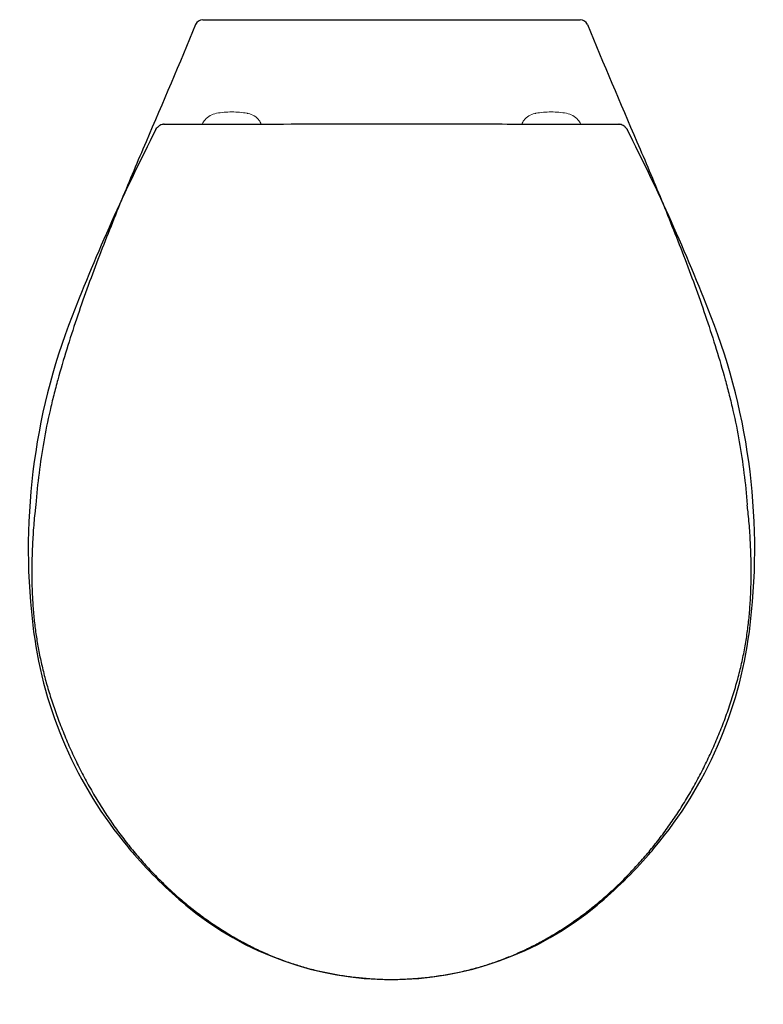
# Model space of a CAD drawing. Header units: millimetres. Extents: x 4170.038 to 4170.413, y 2444.307 to 2444.804.
import ezdxf

# ---------------------------------------------------------------- set-up
doc = ezdxf.new("R2010")
doc.units = ezdxf.units.MM
doc.layers.add('SANINDUSA', color=3, linetype='Continuous')

msp = doc.modelspace()

# ---------------------------------------------------------------- linework, layer by layer
at = {"layer": 'SANINDUSA'}
for p, q in [((4170.13258, 2444.80387), (4170.3184, 2444.80387)), ((4170.10668, 2444.74846), (4170.10726, 2444.74928)), ((4170.11096, 2444.75111), (4170.11172, 2444.75113)), ((4170.33926, 2444.75113), (4170.34002, 2444.75111))]:
    msp.add_line(p, q, dxfattribs=at)
for centre, start, end in [((4170.13042, 2444.79987), 90, 157.7646), ((4170.32056, 2444.79987), 22.2354, 90)]:
    msp.add_arc(centre, 0.004, start, end, dxfattribs=at)
for centre, major_axis, start_param, end_param in [((4171.02783, 2444.27843), (0, -1.03417), 4.24058, 4.3403), ((4169.42315, 2444.27843), (0, -1.03417), 1.942886, 2.042605), ((4170.36525, 2444.53703), (0, -0.3229), 4.3403, 4.842209), ((4170.08572, 2444.53703), (0, -0.3229), 1.440976, 1.942883), ((4170.25554, 2444.5227), (0, -0.21225), 4.842209, 5.407415), ((4170.19544, 2444.5227), (0, -0.21225), 0.87577, 1.440986), ((4170.26886, 2444.53381), (0, -0.2296), 5.407415, 5.429053), ((4170.18211, 2444.53381), (0, -0.2296), 0.85423, 0.87577), ((4170.26886, 2444.53381), (0, -0.2296), 5.429053, 5.58801), ((4170.18211, 2444.53381), (0, -0.2296), 0.695176, 0.85423), ((4170.22549, 2444.48181), (0, -0.16188), 5.58801, 5.58852), ((4170.22549, 2444.48181), (0, -0.16188), 5.58852, 6.977851), ((4170.22549, 2444.48181), (0, -0.16188), 0.694666, 0.695176)]:
    msp.add_ellipse(centre, major_axis=major_axis, ratio=0.999962, start_param=start_param, end_param=end_param, dxfattribs=at)
for points, knots in [([(4170.13042, 2444.80387), (4170.13042, 2444.80387), (4170.13043, 2444.80387), (4170.13049, 2444.80387), (4170.13054, 2444.80387), (4170.13065, 2444.80387), (4170.13072, 2444.80387), (4170.13089, 2444.80387), (4170.13098, 2444.80387), (4170.13118, 2444.80387), (4170.13129, 2444.80387), (4170.13153, 2444.80387), (4170.13165, 2444.80387), (4170.13203, 2444.80387), (4170.1323, 2444.80387), (4170.13258, 2444.80387)], [0, 0, 0, 0, 0.125, 0.125, 0.25, 0.25, 0.375, 0.375, 0.5, 0.5, 0.625, 0.625, 0.75, 0.75, 1, 1, 1, 1]), ([(4170.3184, 2444.80387), (4170.31867, 2444.80387), (4170.31894, 2444.80387), (4170.31932, 2444.80387), (4170.31945, 2444.80387), (4170.31968, 2444.80387), (4170.31979, 2444.80387), (4170.31999, 2444.80387), (4170.32009, 2444.80387), (4170.32025, 2444.80387), (4170.32032, 2444.80387), (4170.32044, 2444.80387), (4170.32048, 2444.80387), (4170.32054, 2444.80387), (4170.32056, 2444.80387), (4170.32056, 2444.80387)], [0, 0, 0, 0, 0.25, 0.25, 0.375, 0.375, 0.5, 0.5, 0.625, 0.625, 0.75, 0.75, 0.875, 0.875, 1, 1, 1, 1]), ([(4170.12672, 2444.80138), (4170.11863, 2444.7816), (4170.11014, 2444.762), (4170.09758, 2444.73252), (4170.09342, 2444.72268), (4170.0853, 2444.70293), (4170.08133, 2444.69301), (4170.07372, 2444.67305), (4170.07008, 2444.66302), (4170.06497, 2444.64786), (4170.06332, 2444.64279), (4170.06017, 2444.6326), (4170.05867, 2444.62748), (4170.05655, 2444.61975), (4170.05587, 2444.61717), (4170.05456, 2444.61199), (4170.05394, 2444.60939), (4170.05215, 2444.60157), (4170.05108, 2444.59634), (4170.04831, 2444.58058), (4170.04703, 2444.56998), (4170.04615, 2444.55933)], [0, 0, 0, 0, 0.25, 0.25, 0.375, 0.375, 0.5, 0.5, 0.625, 0.625, 0.6875, 0.6875, 0.75, 0.75, 0.78125, 0.78125, 0.8125, 0.8125, 0.875, 0.875, 1, 1, 1, 1]), ([(4170.32426, 2444.80138), (4170.33234, 2444.7816), (4170.34083, 2444.762), (4170.35339, 2444.73252), (4170.35755, 2444.72268), (4170.36568, 2444.70293), (4170.36965, 2444.69301), (4170.37726, 2444.67305), (4170.38089, 2444.66302), (4170.386, 2444.64786), (4170.38765, 2444.64279), (4170.3908, 2444.6326), (4170.39231, 2444.62748), (4170.39442, 2444.61975), (4170.3951, 2444.61717), (4170.39641, 2444.61199), (4170.39704, 2444.60939), (4170.39883, 2444.60157), (4170.3999, 2444.59634), (4170.40266, 2444.58058), (4170.40394, 2444.56998), (4170.40482, 2444.55933)], [0, 0, 0, 0, 0.25, 0.25, 0.375, 0.375, 0.5, 0.5, 0.625, 0.625, 0.6875, 0.6875, 0.75, 0.75, 0.78125, 0.78125, 0.8125, 0.8125, 0.875, 0.875, 1, 1, 1, 1]), ([(4170.10767, 2444.74973), (4170.10757, 2444.74963), (4170.10741, 2444.74948), (4170.1073, 2444.74933), (4170.10726, 2444.74928)], [0, 0, 0, 0, 0.6658623, 1, 1, 1, 1]), ([(4170.11096, 2444.75111), (4170.11066, 2444.75112), (4170.11016, 2444.75109), (4170.10927, 2444.75085), (4170.10833, 2444.7504), (4170.10785, 2444.74994), (4170.10767, 2444.74973)], [0, 0, 0, 0, 0.159807, 0.459448, 0.762083, 1, 1, 1, 1]), ([(4170.11172, 2444.75113), (4170.11251, 2444.75114), (4170.11411, 2444.75115), (4170.11685, 2444.75118), (4170.11978, 2444.7512), (4170.1229, 2444.75122), (4170.12624, 2444.75123), (4170.13085, 2444.75125), (4170.13692, 2444.75126), (4170.14192, 2444.75127), (4170.14445, 2444.75127)], [0, 0, 0, 0, 0.102215, 0.205576, 0.303364, 0.401161, 0.502409, 0.603665, 0.799025, 1, 1, 1, 1]), ([(4170.14445, 2444.75127), (4170.16472, 2444.75127), (4170.19174, 2444.75128), (4170.23226, 2444.75128), (4170.26603, 2444.75128), (4170.29302, 2444.75127), (4170.30652, 2444.75127)], [0, 0, 0, 0, 0.375149, 0.500181, 0.750068, 1, 1, 1, 1]), ([(4170.30652, 2444.75127), (4170.30846, 2444.75127), (4170.31237, 2444.75127), (4170.3183, 2444.75125), (4170.32424, 2444.75123), (4170.3299, 2444.75121), (4170.3351, 2444.75117), (4170.33786, 2444.75114), (4170.33926, 2444.75113)], [0, 0, 0, 0, 0.153838, 0.310282, 0.480351, 0.654457, 0.824701, 1, 1, 1, 1]), ([(4170.34334, 2444.74973), (4170.34331, 2444.74977), (4170.34304, 2444.75012), (4170.34234, 2444.75056), (4170.34135, 2444.75097), (4170.34057, 2444.75111), (4170.34016, 2444.75111), (4170.34002, 2444.75111)], [0, 0, 0, 0, 0.038115, 0.354713, 0.637367, 0.906994, 1, 1, 1, 1]), ([(4170.34334, 2444.74973), (4170.34386, 2444.74911), (4170.34409, 2444.74887), (4170.34425, 2444.74856), (4170.3443, 2444.74846)], [0, 0, 0, 0, 0.663758, 1, 1, 1, 1]), ([(4170.04616, 2444.55904), (4170.04603, 2444.55803), (4170.0455, 2444.55388), (4170.04489, 2444.54657), (4170.04433, 2444.53712), (4170.04412, 2444.52798), (4170.04418, 2444.5193), (4170.0445, 2444.51118), (4170.04509, 2444.50347), (4170.04591, 2444.49611), (4170.04702, 2444.48887), (4170.04843, 2444.4816), (4170.05018, 2444.47414), (4170.05226, 2444.46656), (4170.05469, 2444.45888), (4170.0575, 2444.45094), (4170.06067, 2444.44285), (4170.06421, 2444.43471), (4170.068, 2444.42678), (4170.07205, 2444.41907), (4170.07632, 2444.4116), (4170.08082, 2444.4044), (4170.08552, 2444.39747), (4170.09043, 2444.39082), (4170.09556, 2444.3844), (4170.1009, 2444.37822), (4170.10644, 2444.3723), (4170.11216, 2444.36667), (4170.11802, 2444.36134), (4170.12401, 2444.35632), (4170.13012, 2444.35163), (4170.13634, 2444.34726), (4170.14264, 2444.34322), (4170.14902, 2444.33952), (4170.15548, 2444.33615), (4170.16198, 2444.33311), (4170.16856, 2444.3304), (4170.17517, 2444.32802), (4170.18179, 2444.32597), (4170.18845, 2444.32425), (4170.19519, 2444.32283), (4170.20208, 2444.32168), (4170.20916, 2444.32081), (4170.21643, 2444.32024), (4170.2219, 2444.31997), (4170.22494, 2444.31994), (4170.22548, 2444.31993)], [0, 0, 0, 0, 0.009088, 0.037263, 0.065362, 0.09334, 0.118731, 0.142734, 0.165674, 0.18759, 0.208697, 0.230895, 0.253624, 0.276939, 0.300849, 0.325425, 0.35194, 0.378294, 0.404425, 0.430286, 0.455841, 0.481058, 0.505917, 0.5304, 0.554716, 0.579065, 0.603168, 0.626993, 0.650515, 0.673718, 0.696596, 0.719146, 0.741376, 0.763314, 0.78486, 0.806189, 0.827295, 0.848164, 0.868777, 0.889049, 0.909418, 0.930126, 0.951263, 0.972925, 0.995107, 1, 1, 1, 1]), ([(4170.22549, 2444.31993), (4170.22595, 2444.31993), (4170.22892, 2444.31997), (4170.23425, 2444.32022), (4170.2416, 2444.32079), (4170.24884, 2444.32167), (4170.25606, 2444.32287), (4170.26306, 2444.32437), (4170.26986, 2444.32616), (4170.27647, 2444.32824), (4170.28294, 2444.3306), (4170.28934, 2444.33327), (4170.29568, 2444.33624), (4170.30195, 2444.33952), (4170.30814, 2444.34311), (4170.31425, 2444.347), (4170.32027, 2444.35121), (4170.32622, 2444.35573), (4170.33205, 2444.36056), (4170.33777, 2444.36569), (4170.34336, 2444.37111), (4170.3488, 2444.37682), (4170.35407, 2444.38281), (4170.35917, 2444.38906), (4170.36407, 2444.39555), (4170.36875, 2444.40227), (4170.3732, 2444.40922), (4170.37744, 2444.4164), (4170.38147, 2444.42384), (4170.38527, 2444.4315), (4170.38884, 2444.43939), (4170.39216, 2444.44747), (4170.39522, 2444.45574), (4170.39796, 2444.46404), (4170.40031, 2444.47224), (4170.40225, 2444.48023), (4170.40382, 2444.48804), (4170.40501, 2444.49567), (4170.40587, 2444.50329), (4170.40646, 2444.51107), (4170.4068, 2444.51923), (4170.40686, 2444.52781), (4170.40665, 2444.53687), (4170.40611, 2444.54622), (4170.40549, 2444.55368), (4170.40496, 2444.55792), (4170.40481, 2444.55904)], [0, 0, 0, 0, 0.004108, 0.026448, 0.047497, 0.069778, 0.091476, 0.112692, 0.133537, 0.154053, 0.174381, 0.194941, 0.215737, 0.236758, 0.257983, 0.279424, 0.301285, 0.323455, 0.345943, 0.368749, 0.391869, 0.415289, 0.438991, 0.462949, 0.487145, 0.511443, 0.53586, 0.560635, 0.585749, 0.611178, 0.636892, 0.662851, 0.68901, 0.71541, 0.740681, 0.765015, 0.788645, 0.811604, 0.833769, 0.85696, 0.881135, 0.906489, 0.933384, 0.961885, 0.989947, 1, 1, 1, 1])]:
    msp.add_open_spline(points, degree=3, knots=knots, dxfattribs=at)
at = {"layer": 'SANINDUSA', "linetype": 'Continuous', "lineweight": 15}
for points, knots in [([(4170.14499, 2444.75737), (4170.14369, 2444.75734), (4170.14109, 2444.75728), (4170.13852, 2444.75688), (4170.13723, 2444.75668)], [0, 0, 0, 0, 0.497969, 1, 1, 1, 1]), ([(4170.15274, 2444.75668), (4170.15146, 2444.75688), (4170.14889, 2444.75728), (4170.14629, 2444.75734), (4170.14499, 2444.75737)], [0, 0, 0, 0, 0.498, 1, 1, 1, 1]), ([(4170.29823, 2444.75668), (4170.29951, 2444.75688), (4170.30208, 2444.75728), (4170.30468, 2444.75734), (4170.30599, 2444.75737)], [0, 0, 0, 0, 0.498, 1, 1, 1, 1]), ([(4170.30599, 2444.75737), (4170.30728, 2444.75734), (4170.30988, 2444.75728), (4170.31245, 2444.75688), (4170.31374, 2444.75668)], [0, 0, 0, 0, 0.497969, 1, 1, 1, 1]), ([(4170.13723, 2444.75668), (4170.13615, 2444.75637), (4170.13399, 2444.75575), (4170.13147, 2444.75375), (4170.13052, 2444.75199), (4170.13011, 2444.75122)], [0, 0, 0, 0, 0.36033, 0.720659, 1, 1, 1, 1]), ([(4170.1598, 2444.75127), (4170.1595, 2444.75189), (4170.15871, 2444.75353), (4170.15638, 2444.75545), (4170.15415, 2444.75641), (4170.1529, 2444.75665), (4170.15274, 2444.75668)], [0, 0, 0, 0, 0.2233803, 0.5866437, 0.9498328, 1, 1, 1, 1]), ([(4170.29117, 2444.75127), (4170.29147, 2444.75189), (4170.29227, 2444.75353), (4170.2946, 2444.75545), (4170.29683, 2444.75641), (4170.29808, 2444.75665), (4170.29823, 2444.75668)], [0, 0, 0, 0, 0.2233096, 0.586606, 0.9498283, 1, 1, 1, 1]), ([(4170.31374, 2444.75668), (4170.31482, 2444.75637), (4170.31698, 2444.75575), (4170.31951, 2444.75375), (4170.32045, 2444.75199), (4170.32086, 2444.75122)], [0, 0, 0, 0, 0.360266, 0.720532, 1, 1, 1, 1])]:
    msp.add_open_spline(points, degree=3, knots=knots, dxfattribs=at)

doc.saveas('drawing.dxf')
